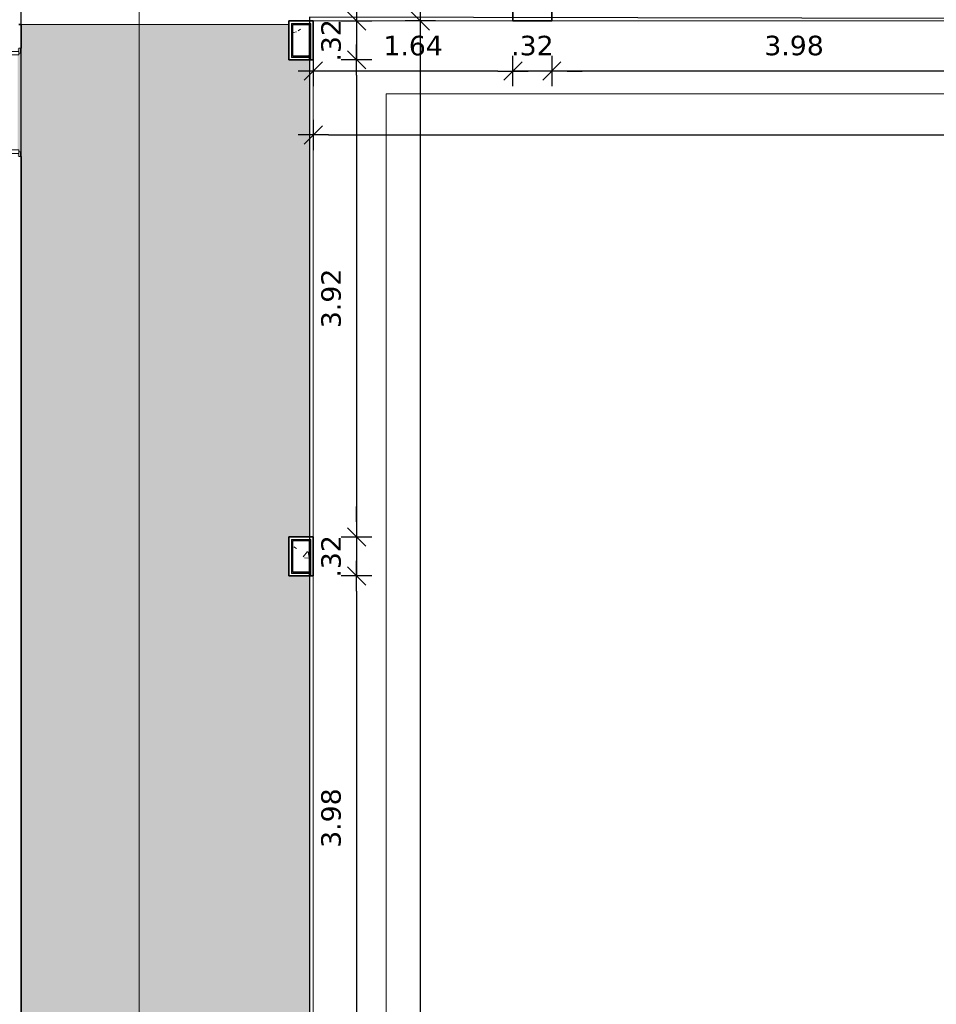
# Model space of a CAD drawing. Header units: millimetres. Extents: x -109 to 627, y -178 to 173.
# Tile 132 of 178: x 327.82 to 335.35, y -67.52 to -59.43. Entities that reach past the tile are written whole.
import ezdxf

# ---------------------------------------------------------------- set-up
doc = ezdxf.new("R2010")
doc.units = ezdxf.units.MM
for name, color, linetype, lineweight in [('ARQ - DIVISORIA', 3, 'Continuous', 35), ('ARQ - PAREDE VISTA', 4, 'Continuous', 9), ('ARQ - PAREDES_HACHURA', 9, 'Continuous', 35), ('ARQ - PAREDES_REVESTIMENTO', 3, 'Continuous', 35), ('ARQ - PILAR', 4, 'Continuous', 15), ('ARQ - PISO', 9, 'Continuous', 5), ('ARQ - PISO_HACHURA_SUPERFICIE', 9, 'Continuous', 5), ('ARQ - PORTA', 3, 'Continuous', 9), ('ARQ - PORTA_FOLHA', 3, 'Continuous', 20), ('ARQ - PORTA_GIRO', 1, 'Continuous', 5), ('ARQ - SIMBOLO_CORTE', 2, 'Continuous', 5)]:
    doc.layers.add(name, color=color, linetype=linetype, lineweight=lineweight)
doc.styles.add('FNDE Texto Cota 0100', font='verdana.ttf', dxfattribs={"height": 0.16})
doc.dimstyles.new('FNDE 1-0100', dxfattribs={"dimscale": 2.5, "dimtxt": 0.16, "dimasz": 0.05, "dimexe": 0.15, "dimexo": 0.15, "dimgap": 0.05, "dimtad": 1, "dimzin": 4, "dimdsep": 46, "dimtxsty": 'FNDE Texto Cota 0100', "dimblk": 'tic', "dimcen": 0.15, "dimdle": 0.15, "dimse1": 1, "dimse2": 1, "dimclrd": 251, "dimclre": 251, "dimclrt": 256, "dimaunit": 1, "dimadec": 3, "dimazin": 0, "dimtfac": 1, "dimtix": 1, "dimtmove": 2, "dimatfit": 3, "dimldrblk": 'tic', "dimfxl": 0.15, "dimtvp": 1, "dimtolj": 1, "dimtzin": 0, "dimarcsym": 0})
pattern_1 = [(50, (318.52865, -67.90927), (0.5462905, -0.0472954), [0.056985, -0.628837]), (355, (318.52865, -67.90927), (-0.105401, 0.573222), [0.045988, -0.50287]), (100.451, (318.57464, -67.91327), (0.44084, 0.525572), [0.048987, -0.533862]), (46.184, (318.52865, -67.7573), (0.812912, -0.126028), [0.085978, -0.942756]), (96.636, (318.5966, -67.7673), (0.71181, 0.74206), [0.07298, -0.800793]), (351.184, (318.52865, -67.7573), (0.712045, 0.742424), [0.068982, -0.753805]), (21, (318.60463, -67.7953), (0.454867, -0.3062124), [0.056985, -0.628837]), (326, (318.60463, -67.7953), (0.185717, 0.552451), [0.045988, -0.50287]), (71.451, (318.6426, -67.8203), (0.64037, 0.245952), [0.048987, -0.533862]), (37.5, (318.52865, -67.90927), (0.0092036, 0.2540508), [0.0249935, -0.4718778, 0.0249935, -0.4848744, -0.5048692]), (37.5, (318.52865, -67.90927), (0.0092036, 0.2540508), [-1.006739, 0.0249935, -0.479876]), (7.5, (318.52865, -67.90927), (0.2004088, 0.3006604), [0.0249935, -0.265931, 0.0249935, -0.459881, -0.1919503]), (7.5, (318.52865, -67.90927), (0.2004088, 0.3006604), [-0.775799, 0.0249935, -0.166957]), (327.5, (318.3587, -67.90927), (0.4063776, -0.0170732), [0.0249935, -0.1649573, 0.0249935, -0.5688527, -0.7887957]), (327.5, (318.3587, -67.90927), (0.4063776, -0.0170732), [-0.784797, 0.0249935, -0.763802]), (317.5, (318.2827, -67.90927), (0.4438837, 0.075988), [0.0249935, -0.222942, 0.0249935, -0.369904, -0.559855]), (317.5, (318.2827, -67.90927), (0.4438837, 0.075988), [-0.641834, 0.024994, -0.534861])]

# ---------------------------------------------------------------- blocks, each defined once
blk = doc.blocks.new('POR_PM_GIRO_1FL - 80 x 210 cm Externa-6277260-NÍVEL 1')
at = {"layer": 'ARQ - PORTA'}
for p, q in [((-0.405, 0.095), (-0.445, 0.095)), ((-0.445, 0.095), (-0.445, 0.08)), ((-0.405, 0.08), (-0.405, 0.095)), ((0.445, 0.095), (0.405, 0.095)), ((0.405, 0.095), (0.405, 0.08)), ((0.445, 0.08), (0.445, 0.095)), ((-0.445, 0.08), (-0.405, 0.08)), ((-0.42, 0.08), (-0.42, -0.08)), ((-0.39, 0.08), (-0.405, 0.08)), ((-0.39, -0.045), (-0.39, 0.08)), ((0.39, 0.08), (0.39, -0.045)), ((0.405, 0.08), (0.39, 0.08)), ((0.405, 0.08), (0.445, 0.08)), ((0.42, -0.08), (0.42, 0.08)), ((-0.41, -0.08), (-0.45, -0.08)), ((-0.45, -0.08), (-0.45, -0.095)), ((-0.41, -0.095), (-0.41, -0.08)), ((-0.41, -0.08), (-0.4, -0.08)), ((-0.4, -0.08), (-0.4, -0.045)), ((-0.4, -0.045), (-0.39, -0.045)), ((0.39, -0.045), (0.4, -0.045)), ((0.4, -0.045), (0.4, -0.08)), ((0.4, -0.08), (0.41, -0.08)), ((0.45, -0.08), (0.41, -0.08)), ((0.41, -0.08), (0.41, -0.095)), ((0.45, -0.095), (0.45, -0.08)), ((-0.45, -0.095), (-0.41, -0.095)), ((0.41, -0.095), (0.45, -0.095)), ((-0.4275, -0.7393), (-0.4369, -0.7393)), ((-0.4369, -0.7393), (-0.4369, -0.8383)), ((-0.4275, -0.8183), (-0.4275, -0.7393)), ((-0.4051, -0.8073), (-0.4, -0.8073)), ((-0.4051, -0.8283), (-0.4051, -0.8073)), ((-0.3599, -0.8073), (-0.365, -0.8073)), ((-0.3599, -0.8283), (-0.3599, -0.8073)), ((-0.3375, -0.8183), (-0.3375, -0.7393)), ((-0.3375, -0.7393), (-0.3281, -0.7393)), ((-0.3281, -0.7393), (-0.3281, -0.8383)), ((-0.4369, -0.8383), (-0.4051, -0.8383)), ((-0.4051, -0.8183), (-0.4275, -0.8183)), ((-0.4051, -0.8492), (-0.4051, -0.8283)), ((-0.4, -0.8492), (-0.4051, -0.8492)), ((-0.365, -0.8492), (-0.3599, -0.8492)), ((-0.3599, -0.8183), (-0.3375, -0.8183)), ((-0.3599, -0.8492), (-0.3599, -0.8283)), ((-0.3281, -0.8383), (-0.3599, -0.8383))]:
    blk.add_line(p, q, dxfattribs=at)
at = {"layer": 'ARQ - PORTA_FOLHA'}
for p, q in [((-0.365, -0.08), (-0.4, -0.08)), ((-0.4, -0.08), (-0.4, -0.88)), ((-0.365, -0.88), (-0.365, -0.08)), ((-0.4, -0.88), (-0.365, -0.88))]:
    blk.add_line(p, q, dxfattribs=at)
at = {"layer": 'ARQ - PORTA_GIRO'}
blk.add_arc((-0.4, -0.0805), 0.8, 270.03224, 0.03224, dxfattribs=at)
blk = doc.blocks.new('tic')
at = {"color": 251}
for p, q in [((0, -1), (0, 1)), ((-1, 0), (1, 0))]:
    blk.add_line(p, q, dxfattribs=at)
blk.add_line((-0.6, -0.6), (0.6, 0.6))
blk = doc.blocks.new('*D643')
at = {"color": 251, "lineweight": -2, "transparency": 16777216}
blk.add_line((336.0414, -59.8516), (332.3125, -59.8516), dxfattribs=at)
at = {"layer": 'Defpoints', "color": 0, "transparency": 16777216}
for p in [(332.1875, -59.4394), (336.1664, -59.4394), (332.1875, -59.8516)]:
    blk.add_point(p, dxfattribs=at)
at = {"color": 251, "lineweight": -2, "transparency": 16777216, "xscale": 0.125, "yscale": 0.125, "zscale": 0.125, "rotation": 180}
blk.add_blockref('tic', (332.1875, -59.8516), dxfattribs=at)
at = {"color": 251, "lineweight": -2, "transparency": 16777216, "xscale": 0.125, "yscale": 0.125, "zscale": 0.125}
blk.add_blockref('tic', (336.1664, -59.8516), dxfattribs=at)
at = {"transparency": 16777216, "insert": (334.177, -59.643), "char_height": 0.16, "attachment_point": 5, "style": 'FNDE Texto Cota 0100'}
blk.add_mtext('\\A1;3.98', dxfattribs=at)
blk = doc.blocks.new('*D644')
at = {"color": 251, "lineweight": -2, "transparency": 16777216}
for p, q in [((331.7426, -59.8516), (331.6176, -59.8516)), ((332.1875, -59.8516), (331.8676, -59.8516)), ((332.3125, -59.8516), (332.4375, -59.8516))]:
    blk.add_line(p, q, dxfattribs=at)
at = {"layer": 'Defpoints', "color": 0, "transparency": 16777216}
for p in [(331.8676, -59.4394), (332.1875, -59.4394), (331.8676, -59.8516)]:
    blk.add_point(p, dxfattribs=at)
at = {"color": 251, "lineweight": -2, "transparency": 16777216, "xscale": 0.125, "yscale": 0.125, "zscale": 0.125}
blk.add_blockref('tic', (331.8676, -59.8516), dxfattribs=at)
at = {"color": 251, "lineweight": -2, "transparency": 16777216, "xscale": 0.125, "yscale": 0.125, "zscale": 0.125, "rotation": 180}
blk.add_blockref('tic', (332.1875, -59.8516), dxfattribs=at)
at = {"transparency": 16777216, "insert": (332.0275, -59.6433), "char_height": 0.16, "attachment_point": 5, "style": 'FNDE Texto Cota 0100'}
blk.add_mtext('\\A1;.32', dxfattribs=at)
blk = doc.blocks.new('*D645')
at = {"color": 251, "lineweight": -2, "transparency": 16777216}
blk.add_line((331.7426, -59.8516), (330.353, -59.8516), dxfattribs=at)
at = {"layer": 'Defpoints', "color": 0, "transparency": 16777216}
for p in [(331.8676, -59.4394), (330.228, -59.7593), (330.228, -59.8516)]:
    blk.add_point(p, dxfattribs=at)
at = {"color": 251, "lineweight": -2, "transparency": 16777216, "xscale": 0.125, "yscale": 0.125, "zscale": 0.125, "rotation": 180}
blk.add_blockref('tic', (330.228, -59.8516), dxfattribs=at)
at = {"color": 251, "lineweight": -2, "transparency": 16777216, "xscale": 0.125, "yscale": 0.125, "zscale": 0.125}
blk.add_blockref('tic', (331.8676, -59.8516), dxfattribs=at)
at = {"transparency": 16777216, "insert": (331.0478, -59.6434), "char_height": 0.16, "attachment_point": 5, "style": 'FNDE Texto Cota 0100'}
blk.add_mtext('\\A1;1.64', dxfattribs=at)
blk = doc.blocks.new('*D646')
at = {"color": 251, "lineweight": -2, "transparency": 16777216}
blk.add_line((330.353, -60.3765), (344.8991, -60.3765), dxfattribs=at)
at = {"layer": 'Defpoints', "color": 0, "transparency": 16777216}
for p in [(345.0241, -59.4394), (330.228, -59.7593), (345.0241, -60.3765)]:
    blk.add_point(p, dxfattribs=at)
at = {"color": 251, "lineweight": -2, "transparency": 16777216, "xscale": 0.125, "yscale": 0.125, "zscale": 0.125, "rotation": 180}
blk.add_blockref('tic', (330.228, -60.3765), dxfattribs=at)
at = {"color": 251, "lineweight": -2, "transparency": 16777216, "xscale": 0.125, "yscale": 0.125, "zscale": 0.125}
blk.add_blockref('tic', (345.0241, -60.3765), dxfattribs=at)
at = {"transparency": 16777216, "insert": (337.6261, -60.1678), "char_height": 0.16, "attachment_point": 5, "style": 'FNDE Texto Cota 0100'}
blk.add_mtext('\\A1;14.80', dxfattribs=at)
blk = doc.blocks.new('*D647')
at = {"color": 251, "lineweight": -2, "transparency": 16777216}
for p, q in [((330.5832, -59.3144), (330.5832, -59.1894)), ((330.5832, -59.4394), (330.5832, -59.7593)), ((330.5832, -59.8843), (330.5832, -60.0093))]:
    blk.add_line(p, q, dxfattribs=at)
at = {"layer": 'Defpoints', "color": 0, "transparency": 16777216}
for p in [(330.228, -59.4394), (330.228, -59.7593), (330.5832, -59.7593)]:
    blk.add_point(p, dxfattribs=at)
at = {"color": 251, "lineweight": -2, "transparency": 16777216, "xscale": 0.125, "yscale": 0.125, "zscale": 0.125}
for p, rotation in [((330.5832, -59.4394), 270), ((330.5832, -59.7593), 90)]:
    blk.add_blockref('tic', p, dxfattribs=dict(at, rotation=rotation))
at = {"transparency": 16777216, "insert": (330.3749, -59.5993), "char_height": 0.16, "attachment_point": 5, "rotation": 90, "style": 'FNDE Texto Cota 0100'}
blk.add_mtext('\\A1;.32', dxfattribs=at)
blk = doc.blocks.new('*D604')
at = {"color": 251, "lineweight": -2, "transparency": 16777216}
blk.add_line((330.5832, -59.8843), (330.5832, -63.5533), dxfattribs=at)
at = {"layer": 'Defpoints', "color": 0, "transparency": 16777216}
for p in [(330.228, -59.7593), (330.228, -63.6783), (330.5832, -63.6783)]:
    blk.add_point(p, dxfattribs=at)
at = {"color": 251, "lineweight": -2, "transparency": 16777216, "xscale": 0.125, "yscale": 0.125, "zscale": 0.125}
for p, rotation in [((330.5832, -59.7593), 90), ((330.5832, -63.6783), 270)]:
    blk.add_blockref('tic', p, dxfattribs=dict(at, rotation=rotation))
at = {"transparency": 16777216, "insert": (330.3749, -61.7188), "char_height": 0.16, "attachment_point": 5, "rotation": 90, "style": 'FNDE Texto Cota 0100'}
blk.add_mtext('\\A1;3.92', dxfattribs=at)
blk = doc.blocks.new('*D605')
at = {"color": 251, "lineweight": -2, "transparency": 16777216}
for p, q in [((330.5832, -63.5533), (330.5832, -63.4283)), ((330.5832, -63.6783), (330.5832, -63.9982)), ((330.5832, -64.1232), (330.5832, -64.2482))]:
    blk.add_line(p, q, dxfattribs=at)
at = {"layer": 'Defpoints', "color": 0, "transparency": 16777216}
for p in [(330.228, -63.6783), (330.228, -63.9982), (330.5832, -63.9982)]:
    blk.add_point(p, dxfattribs=at)
at = {"color": 251, "lineweight": -2, "transparency": 16777216, "xscale": 0.125, "yscale": 0.125, "zscale": 0.125}
for p, rotation in [((330.5832, -63.6783), 270), ((330.5832, -63.9982), 90)]:
    blk.add_blockref('tic', p, dxfattribs=dict(at, rotation=rotation))
at = {"transparency": 16777216, "insert": (330.3749, -63.8383), "char_height": 0.16, "attachment_point": 5, "rotation": 90, "style": 'FNDE Texto Cota 0100'}
blk.add_mtext('\\A1;.32', dxfattribs=at)
blk = doc.blocks.new('*D606')
at = {"color": 251, "lineweight": -2, "transparency": 16777216}
blk.add_line((330.5832, -64.1232), (330.5832, -67.8522), dxfattribs=at)
at = {"layer": 'Defpoints', "color": 0, "transparency": 16777216}
for p in [(330.228, -63.9982), (330.228, -67.9772), (330.5832, -67.9772)]:
    blk.add_point(p, dxfattribs=at)
at = {"color": 251, "lineweight": -2, "transparency": 16777216, "xscale": 0.125, "yscale": 0.125, "zscale": 0.125}
for p, rotation in [((330.5832, -63.9982), 90), ((330.5832, -67.9772), 270)]:
    blk.add_blockref('tic', p, dxfattribs=dict(at, rotation=rotation))
at = {"transparency": 16777216, "insert": (330.3746, -65.9877), "char_height": 0.16, "attachment_point": 5, "rotation": 90, "style": 'FNDE Texto Cota 0100'}
blk.add_mtext('\\A1;3.98', dxfattribs=at)
blk = doc.blocks.new('*D598')
at = {"color": 251, "lineweight": -2, "transparency": 16777216}
blk.add_line((331.1081, -93.9054), (331.1081, -59.5644), dxfattribs=at)
at = {"layer": 'Defpoints', "color": 0, "transparency": 16777216}
for p in [(330.228, -59.4394), (331.1081, -59.4394), (330.228, -94.0304)]:
    blk.add_point(p, dxfattribs=at)
at = {"color": 251, "lineweight": -2, "transparency": 16777216, "xscale": 0.125, "yscale": 0.125, "zscale": 0.125}
for p, rotation in [((331.1081, -59.4394), 90), ((331.1081, -94.0304), 270)]:
    blk.add_blockref('tic', p, dxfattribs=dict(at, rotation=rotation))
at = {"transparency": 16777216, "insert": (330.8997, -76.7349), "char_height": 0.16, "attachment_point": 5, "rotation": 90, "style": 'FNDE Texto Cota 0100'}
blk.add_mtext('\\A1;34.59', dxfattribs=at)

msp = doc.modelspace()

# ---------------------------------------------------------------- hatches: boundary and pattern name
at = {"layer": 'ARQ - PAREDES_HACHURA'}
for points in [[(330.05802, -59.46938), (330.19798, -59.46938), (330.19764, -59.45938), (330.04802, -59.45938), (330.04802, -59.46938)], [(330.04802, -59.73931), (330.05802, -59.73931), (330.05802, -59.46938), (330.04802, -59.46938), (330.04802, -59.72931)], [(330.20798, -59.75931), (330.20798, -59.45938), (330.19798, -59.45938), (330.19798, -59.75931)], [(330.19798, -59.73931), (330.19798, -59.72931), (330.05802, -59.72931), (330.05837, -59.73931)], [(330.19798, -63.70828), (330.19763, -63.69829), (330.04802, -63.69829), (330.04802, -63.70828), (330.05802, -63.70828)], [(330.04802, -63.97821), (330.05802, -63.97821), (330.05802, -63.70828), (330.04802, -63.70828), (330.04802, -63.96822)], [(330.20798, -63.99821), (330.20798, -63.69829), (330.19798, -63.69829), (330.19798, -63.99821)], [(330.19798, -63.97821), (330.19798, -63.96822), (330.05802, -63.96822), (330.05837, -63.97821)]]:
    msp.add_hatch(color=256, dxfattribs=at).paths.add_polyline_path(points, flags=0)
at = {"layer": 'ARQ - PILAR'}
h = msp.add_hatch(dxfattribs=at)
h.set_pattern_fill('FP_1', color=256, scale=0.999741, style=0, pattern_type=2)
h.set_pattern_definition(pattern_1)
h.paths.add_polyline_path([(330.05802, -59.72931), (330.19798, -59.72931), (330.19798, -59.46938), (330.05802, -59.46938)], flags=0)
h = msp.add_hatch(dxfattribs=at)
h.set_pattern_fill('FP_1', color=256, scale=0.999741, style=0, pattern_type=2)
h.set_pattern_definition(pattern_1)
h.paths.add_polyline_path([(330.05802, -63.96822), (330.19798, -63.96822), (330.19798, -63.70828), (330.05802, -63.70828), (330.05802, -63.77445)], flags=0)
at = {"layer": 'ARQ - PISO_HACHURA_SUPERFICIE'}
h = msp.add_hatch(dxfattribs=at)
h.set_pattern_fill('FP_1', color=256, scale=0.999741, style=0, pattern_type=2)
h.set_pattern_definition(pattern_1)
h.paths.add_polyline_path([(327.8286, -94.00044), (330.02803, -94.00044), (330.02803, -93.71051), (330.19798, -93.71051), (330.19798, -89.79153), (330.02803, -89.79153), (330.02803, -89.47161), (330.19798, -89.47161), (330.19798, -85.49264), (330.02803, -85.49264), (330.02803, -85.17272), (330.19798, -85.17272), (330.19798, -81.19375), (330.02803, -81.19375), (330.02803, -80.87384), (330.19798, -80.87384), (330.19798, -76.89487), (330.02803, -76.89487), (330.02803, -76.57495), (330.19798, -76.57495), (330.19798, -72.59598), (330.02803, -72.59598), (330.02803, -72.27606), (330.19798, -72.27606), (330.19798, -68.2971), (330.02803, -68.2971), (330.02803, -67.97718), (330.19798, -67.97718), (330.19798, -63.99821), (330.02803, -63.99821), (330.02803, -63.67829), (330.19798, -63.67829), (330.19798, -59.75931), (330.02803, -59.75931), (330.02803, -59.46938), (327.8286, -59.46938), (327.8286, -59.66433), (327.8236, -59.66433), (327.8236, -59.70432), (327.8086, -59.70432), (327.8086, -59.71932), (327.79861, -59.71932), (327.79861, -60.49911), (327.8086, -60.49911), (327.8086, -60.51411), (327.8236, -60.51411), (327.8236, -60.5541), (327.8286, -60.5541), (327.8286, -69.67174), (327.8236, -69.67174), (327.8236, -69.68174), (327.84859, -69.68174), (327.84859, -70.53152), (327.8236, -70.53152), (327.8236, -70.56151), (327.8286, -70.56151), (327.8286, -71.42129), (327.8236, -71.42129), (327.8236, -71.43128), (327.84859, -71.43128), (327.84859, -72.28106), (327.8236, -72.28106), (327.8236, -72.31106), (327.8286, -72.31106), (327.8286, -72.56099), (327.8236, -72.56099), (327.8236, -72.57099), (327.84859, -72.57099), (327.84859, -73.42077), (327.8236, -73.42077), (327.8236, -73.45076), (327.8286, -73.45076), (327.8286, -74.34053), (327.8236, -74.34053), (327.8236, -74.35053), (327.84859, -74.35053), (327.84859, -75.20031), (327.8236, -75.20031), (327.8236, -75.2303), (327.8286, -75.2303), (327.8286, -84.31795), (327.8236, -84.31795), (327.8236, -84.35794), (327.8086, -84.35794), (327.8086, -84.37293), (327.79861, -84.37293), (327.79861, -85.15273), (327.8086, -85.15273), (327.8086, -85.16773), (327.8236, -85.16773), (327.8236, -85.20771), (327.8286, -85.20771), (327.8286, -85.45765), (327.8236, -85.45811), (327.8236, -85.49764), (327.8086, -85.49764), (327.8086, -85.51264), (327.79861, -85.51264), (327.79861, -86.29243), (327.8086, -86.29243), (327.8086, -86.30743), (327.8236, -86.30743), (327.8236, -86.34742), (327.8286, -86.34742), (327.8286, -93.99699)], flags=0)
h.paths.add_polyline_path([(327.79861, -86.34742), (327.8086, -86.34742), (327.8086, -86.32243), (327.79861, -86.32243)], flags=0)
h.paths.add_polyline_path([(327.8086, -85.48264), (327.8086, -85.45765), (327.79861, -85.45811), (327.79861, -85.48264)], flags=0)
h.paths.add_polyline_path([(327.79861, -85.20771), (327.8086, -85.20687), (327.8086, -85.18272), (327.79861, -85.18272), (327.79861, -85.20726)], flags=0)
h.paths.add_polyline_path([(327.79861, -84.34294), (327.8086, -84.34294), (327.8086, -84.31795), (327.79861, -84.31795)], flags=0)
h.paths.add_polyline_path([(327.8086, -75.2303), (327.8086, -75.20531), (327.79861, -75.20531), (327.79861, -75.2303)], flags=0)
h.paths.add_polyline_path([(327.8086, -74.35053), (327.8086, -74.34053), (327.79861, -74.34053), (327.79861, -74.35053)], flags=0)
h.paths.add_polyline_path([(327.8086, -73.45076), (327.8086, -73.42577), (327.79861, -73.42577), (327.79861, -73.45076)], flags=0)
h.paths.add_polyline_path([(327.8086, -72.57099), (327.8086, -72.56099), (327.79861, -72.56099), (327.79861, -72.57099)], flags=0)
h.paths.add_polyline_path([(327.8086, -72.31106), (327.8086, -72.28606), (327.79861, -72.28606), (327.79861, -72.31106)], flags=0)
h.paths.add_polyline_path([(327.8086, -71.43128), (327.8086, -71.42129), (327.79861, -71.42129), (327.79861, -71.43128)], flags=0)
h.paths.add_polyline_path([(327.8086, -70.56151), (327.8086, -70.53652), (327.79861, -70.53652), (327.79861, -70.56151)], flags=0)
h.paths.add_polyline_path([(327.79861, -69.68174), (327.8086, -69.68174), (327.8086, -69.67174), (327.79861, -69.67174)], flags=0)
h.paths.add_polyline_path([(327.79861, -60.5541), (327.8086, -60.5541), (327.8086, -60.52911), (327.79861, -60.52911)], flags=0)
h.paths.add_polyline_path([(327.8086, -59.68932), (327.8086, -59.66433), (327.79861, -59.66433), (327.79861, -59.68932)], flags=0)

# ---------------------------------------------------------------- linework, layer by layer
msp.add_lwpolyline([(345.02414, -57.04001), (345.02414, -59.43939), (330.19798, -59.4094), (330.19798, -94.03043), (327.8286, -94.03043), (327.8286, -57.04001), (345.02414, -57.04001)])
at = {"layer": 'ARQ - DIVISORIA'}
for p, q in [((330.05802, -59.46938), (330.19798, -59.46938)), ((330.05802, -59.72931), (330.05802, -59.46938)), ((330.19798, -59.46938), (330.19798, -59.73931)), ((330.19798, -59.72931), (330.05802, -59.72931)), ((330.19798, -59.75931), (330.20798, -59.75931)), ((330.05802, -63.70828), (330.19798, -63.70828)), ((330.05802, -63.96822), (330.05802, -63.70828)), ((330.19798, -63.97821), (330.19798, -63.70828)), ((330.19798, -63.96822), (330.05802, -63.96822)), ((330.19798, -63.99821), (330.20798, -63.99821))]:
    msp.add_line(p, q, dxfattribs=at)
at = {"layer": 'ARQ - PAREDE VISTA'}
for p, q in [((330.19798, -59.4094), (330.19798, -59.43939)), ((331.86755, -59.43939), (330.22798, -59.43939)), ((336.16644, -59.43939), (332.18747, -59.43939)), ((330.04802, -59.45938), (330.20798, -59.45938)), ((330.04802, -59.73931), (330.04802, -59.45938)), ((330.20798, -59.45938), (330.20798, -59.75931)), ((330.19798, -59.73931), (330.04802, -59.73931)), ((330.19798, -63.67829), (330.19798, -59.75931)), ((330.22798, -59.75931), (330.22798, -63.67829)), ((330.04802, -63.69829), (330.20798, -63.69829)), ((330.04802, -63.97821), (330.04802, -63.69829)), ((330.20798, -63.69829), (330.20798, -63.99821)), ((330.19798, -63.97821), (330.04802, -63.97821)), ((330.19798, -67.97718), (330.19798, -63.99821)), ((330.22798, -63.99821), (330.22798, -67.97718))]:
    msp.add_line(p, q, dxfattribs=at)
at = {"layer": 'ARQ - PAREDES_REVESTIMENTO'}
for p, q in [((331.86755, -59.23944), (331.86755, -59.43939)), ((332.18747, -59.43939), (332.18747, -59.23944)), ((330.22798, -59.43939), (330.02803, -59.43939)), ((330.02803, -59.43939), (330.02803, -59.75931)), ((330.22798, -59.75931), (330.22798, -59.43939)), ((331.86755, -59.43939), (332.18747, -59.43939)), ((327.8286, -59.46938), (327.8086, -59.46938)), ((327.8286, -59.66433), (327.8286, -59.46938)), ((327.8236, -59.66433), (327.8286, -59.66433)), ((330.02803, -59.75931), (330.19798, -59.75931)), ((330.19798, -59.75931), (330.19798, -59.73931)), ((330.20798, -59.75931), (330.22798, -59.75931)), ((327.8286, -60.5541), (327.8236, -60.5541)), ((327.8286, -69.67174), (327.8286, -60.5541)), ((330.22798, -63.67829), (330.02803, -63.67829)), ((330.02803, -63.67829), (330.02803, -63.99821)), ((330.22798, -63.99821), (330.22798, -63.67829)), ((330.02803, -63.99821), (330.19798, -63.99821)), ((330.19798, -63.99821), (330.19798, -63.97821)), ((330.20798, -63.99821), (330.22798, -63.99821))]:
    msp.add_line(p, q, dxfattribs=at)
at = {"layer": 'ARQ - PILAR'}
for p, q in [((330.19798, -59.46938), (330.05802, -59.46938)), ((330.05802, -59.46938), (330.05802, -59.72931)), ((330.19798, -59.72931), (330.19798, -59.46938)), ((330.05802, -59.72931), (330.19798, -59.72931)), ((330.19798, -63.70828), (330.05802, -63.70828)), ((330.05802, -63.70828), (330.05802, -63.96822)), ((330.19798, -63.96822), (330.19798, -63.70828)), ((330.05802, -63.96822), (330.19798, -63.96822))]:
    msp.add_line(p, q, dxfattribs=at)
at = {"layer": 'ARQ - PISO'}
for p, q in [((330.02803, -59.46938), (327.8286, -59.46938)), ((330.82782, -94.63027), (330.82782, -60.03923)), ((330.82782, -60.03923), (345.62399, -60.03923))]:
    msp.add_line(p, q, dxfattribs=at)
at = {"layer": 'ARQ - SIMBOLO_CORTE'}
msp.add_line((328.79787, -49.6991), (328.79787, -95.97418), dxfattribs=at)

# ---------------------------------------------------------------- block references
at = {"layer": 'ARQ - PORTA', "xscale": 0.9997410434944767, "yscale": 0.9997410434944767, "zscale": 0.9997410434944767, "rotation": 269.9999999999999}
msp.add_blockref('POR_PM_GIRO_1FL - 80 x 210 cm Externa-6277260-NÍVEL 1', (327.72862, -60.10922), dxfattribs=at)

# ---------------------------------------------------------------- dimensions: what is measured, and where the dimension line sits
for base, p1, p2, picture, middle in [((330.58321, -59.75931), (330.22798, -59.43939), (330.22798, -59.75931), '*D647', (330.37488, -59.59935)), ((331.10808, -59.43939), (330.22798, -94.03043), (330.22798, -59.43939), '*D598', (330.89975, -76.73491)), ((330.58321, -63.67829), (330.22798, -59.75931), (330.22798, -63.67829), '*D604', (330.37488, -61.7188)), ((330.58321, -63.99821), (330.22798, -63.67829), (330.22798, -63.99821), '*D605', (330.37488, -63.83825)), ((330.58321, -67.97718), (330.22798, -63.99821), (330.22798, -67.97718), '*D606', (330.37456, -65.98769))]:
    dim = msp.add_linear_dim(base=base, p1=p1, p2=p2, angle=90, dimstyle='FNDE 1-0100')
    dim.commit()
    dim.dimension.update_dxf_attribs({"geometry": picture, "text_midpoint": middle})
for base, p1, p2, picture, middle in [((330.22798, -59.85162), (331.86755, -59.43939), (330.22798, -59.75931), '*D645', (331.04776, -59.64345)), ((345.02414, -60.37648), (330.22798, -59.75931), (345.02414, -59.43939), '*D646', (337.62606, -60.16783)), ((331.86755, -59.85162), (332.18747, -59.43939), (331.86755, -59.43939), '*D644', (332.02751, -59.64328)), ((332.18747, -59.85162), (336.16644, -59.43939), (332.18747, -59.43939), '*D643', (334.17695, -59.64296))]:
    dim = msp.add_linear_dim(base=base, p1=p1, p2=p2, dimstyle='FNDE 1-0100')
    dim.commit()
    dim.dimension.update_dxf_attribs({"geometry": picture, "text_midpoint": middle})

doc.saveas('drawing.dxf')
